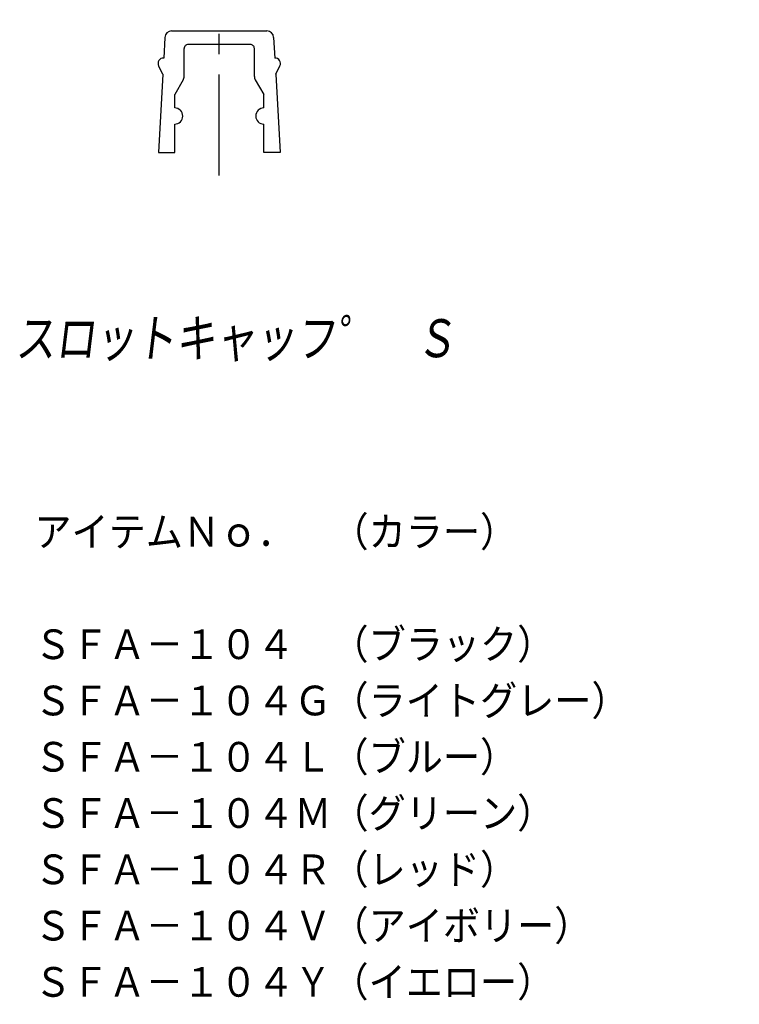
# Model space of a CAD drawing. Extents: x -13.6 to 39.7, y -76.2 to -3.3.
import ezdxf

# ---------------------------------------------------------------- set-up
doc = ezdxf.new("R2010")
doc.units = 0
doc.header["$MEASUREMENT"] = 0
doc.linetypes.add('CENTER', pattern=[12, 7.5, -1.5, 1.5, -1.5])
doc.layers.get('0').update_dxf_attribs({"linetype": 'CONTINUOUS'})
doc.styles.get("Standard").update_dxf_attribs({"font": 'txt', "bigfont": 'BIGFONT'})

msp = doc.modelspace()

# ---------------------------------------------------------------- linework, layer by layer
at = {"color": 7, "linetype": 'CENTER'}
msp.add_line((1.155, -14.878), (1.155, -3.331), dxfattribs=at)
at = {"color": 7, "linetype": 'Continuous'}
for p, q in [((-2.378, -4.167), (4.683, -4.167)), ((-2.872, -4.639), (-2.959, -6.168)), ((5.182, -4.639), (5.269, -6.168)), ((-1.445, -7.533), (-1.445, -5.467)), ((3.455, -5.167), (-1.145, -5.167)), ((3.755, -7.533), (3.755, -5.467)), ((-3.026, -7.367), (-3.339, -6.747)), ((5.336, -7.367), (5.649, -6.747)), ((-3.026, -7.367), (-3.345, -13.167)), ((-1.512, -7.783), (-2.145, -8.879)), ((3.822, -7.783), (4.455, -8.879)), ((5.336, -7.367), (5.655, -13.167)), ((-2.145, -9.867), (-2.145, -8.879)), ((4.455, -9.867), (4.455, -8.879)), ((-2.145, -13.167), (-2.145, -11.067)), ((4.455, -13.167), (4.455, -11.067)), ((-3.345, -13.167), (-2.145, -13.167)), ((5.655, -13.167), (4.455, -13.167))]:
    msp.add_line(p, q, dxfattribs=at)
for centre, radius, start, end in [((-2.373, -4.667), 0.5, 90, 176.74806), ((4.683, -4.667), 0.5, 3.25195, 90), ((-1.145, -5.467), 0.3, 90, 180.00001), ((3.455, -5.467), 0.3, 359.99999, 90), ((-2.981, -6.567), 0.4, 86.74805, 206.74793), ((5.291, -6.567), 0.4, 333.25006, 93.25194), ((-1.945, -7.533), 0.5, 330, 0), ((4.255, -7.533), 0.5, 179.99999, 210), ((-2.145, -10.467), 0.6, 270, 90), ((4.455, -10.467), 0.6, 90, 270)]:
    msp.add_arc(centre, radius, start, end, dxfattribs=at)

# ---------------------------------------------------------------- texts
at = {"color": 7, "linetype": 'Continuous', "oblique": 7, "width": 0.842962}
msp.add_text('スロットキャッフ゜\u3000Ｓ', height=3.2, dxfattribs=at).set_placement((-13.991, -28.633))
at = {"linetype": 'Continuous', "insert": (-12.536, -40.087), "char_height": 2.5, "width": 49.89109, "attachment_point": 1}
msp.add_mtext('アイテムＮｏ．\u3000（カラー）\\P\\PＳＦＡ－１０４\u3000（ブラック）\\PＳＦＡ－１０４Ｇ（ライトグレー）\\PＳＦＡ－１０４Ｌ（ブルー）\\PＳＦＡ－１０４Ｍ（グリーン）\\PＳＦＡ－１０４Ｒ（レッド）\\PＳＦＡ－１０４Ｖ（アイボリー）\\PＳＦＡ－１０４Ｙ（イエロー）', dxfattribs=at)

doc.saveas('drawing.dxf')
